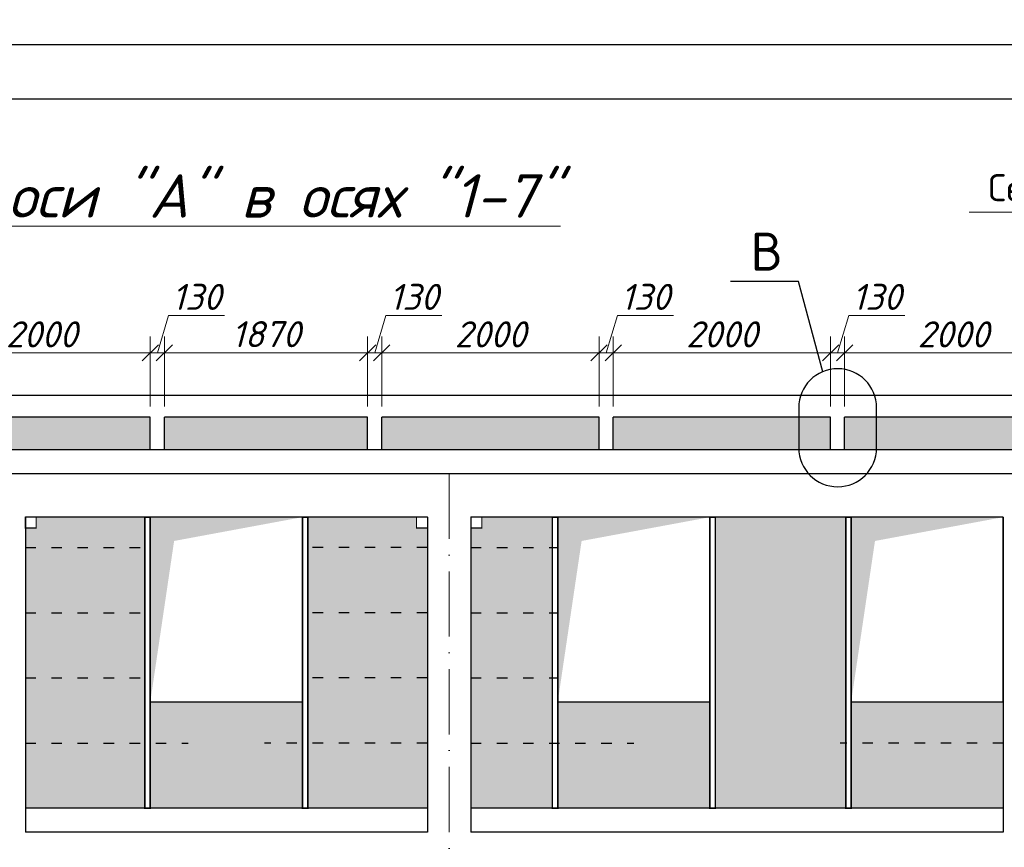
# Model space of a CAD drawing. Header units: millimetres. Extents: x 363306 to 7757304, y 1022887 to 1207196.
# Tile 229 of 256: x 1119197 to 1128258, y 1081284 to 1088906. Entities that reach past the tile are written whole.
import ezdxf

# ---------------------------------------------------------------- set-up
doc = ezdxf.new("R2010")
doc.units = ezdxf.units.MM
doc.linetypes.add('ACAD_ISO03W100', pattern=[30, 12, -18])
doc.linetypes.add('ACAD_ISO10W100', pattern=[18, 12, -3, 0, -3])
doc.layers.add('.', color=7, linetype='Continuous', lineweight=15)
doc.layers.add('окна', color=144, linetype='Continuous', lineweight=13)
doc.layers.add('0 @ 100', color=7, linetype='Continuous')
doc.layers.add('O3SAD', color=1, linetype='Continuous')
doc.styles.add('Arial', font='arial.ttf')
doc.styles.add('iso', font='isocpeur.TTF')
doc.styles.get("Standard").update_dxf_attribs({"font": 'isocpeui.ttf'})
doc.styles.add('ГОСТ 2.304', font='isocpeui.ttf')
doc.dimstyles.new('Санжар', dxfattribs={"dimtxt": 240, "dimasz": 200, "dimexe": 200, "dimexo": 200, "dimgap": 50, "dimtad": 1, "dimdec": 0, "dimtxsty": 'Standard', "dimblk": 'OBLIQUE', "dimcen": 2.5, "dimdle": 200, "dimclrd": 152, "dimclre": 152, "dimclrt": 152, "dimadec": 0, "dimazin": 0, "dimtfac": 1, "dimtdec": 0, "dimtmove": 0, "dimatfit": 3, "dimldrblk": 'OBLIQUE', "dimfxl": 0, "dimlwd": 0, "dimlwe": 0, "dimarcsym": 0})

# ---------------------------------------------------------------- blocks, each defined once
blk = doc.blocks.new('_Oblique')
at = {"color": 0, "linetype": 'ByBlock', "lineweight": -2}
blk.add_line((-0.5, -0.5), (0.5, 0.5), dxfattribs=at)
blk = doc.blocks.new('*D924')
at = {"lineweight": 0, "transparency": 16777216}
for p, q in [((1118399, 1085344.9), (1118399, 1085988.3)), ((1120399, 1085344.9), (1120399, 1085988.3)), ((1118249, 1085838.3), (1120549, 1085838.3))]:
    blk.add_line(p, q, dxfattribs=at)
at = {"layer": 'Defpoints', "color": 0, "lineweight": 25, "transparency": 16777216}
for p in [(1120399, 1085838.3), (1118399, 1085244.9, 0), (1120399, 1085244.9, 0)]:
    blk.add_point(p, dxfattribs=at)
at = {"lineweight": 0, "transparency": 16777216, "xscale": 150, "yscale": 150, "zscale": 150, "rotation": 180}
blk.add_blockref('_Oblique', (1118399, 1085838.3), dxfattribs=at)
at = {"lineweight": 0, "transparency": 16777216, "xscale": 150, "yscale": 150, "zscale": 150}
blk.add_blockref('_Oblique', (1120399, 1085838.3), dxfattribs=at)
at = {"lineweight": 30, "transparency": 16777216, "insert": (1119399, 1086008.3), "char_height": 240, "attachment_point": 5, "bg_fill": 3, "box_fill_scale": 1.1, "bg_fill_color": 256, "bg_fill_true_color": 13158600, "bg_fill_transparency": 0}
blk.add_mtext('2000', dxfattribs=at)
blk = doc.blocks.new('*D925')
at = {"lineweight": 0, "transparency": 16777216}
for p, q in [((1120464, 1085838.3), (1120567.5, 1086183.3)), ((1120567.5, 1086183.3), (1121083.1, 1086183.3)), ((1120399, 1085344.9), (1120399, 1085988.3)), ((1120529, 1085344.9), (1120529, 1085988.3)), ((1120249, 1085838.3), (1120679, 1085838.3))]:
    blk.add_line(p, q, dxfattribs=at)
at = {"layer": 'Defpoints', "color": 0, "lineweight": 25, "transparency": 16777216}
for p in [(1120529, 1085838.3), (1120399, 1085244.9, 0), (1120529, 1085244.9, 0)]:
    blk.add_point(p, dxfattribs=at)
at = {"lineweight": 0, "transparency": 16777216, "xscale": 150, "yscale": 150, "zscale": 150, "rotation": 180}
blk.add_blockref('_Oblique', (1120399, 1085838.3), dxfattribs=at)
at = {"lineweight": 0, "transparency": 16777216, "xscale": 150, "yscale": 150, "zscale": 150}
blk.add_blockref('_Oblique', (1120529, 1085838.3), dxfattribs=at)
at = {"lineweight": 30, "transparency": 16777216, "insert": (1120825.3, 1086353.3), "char_height": 240, "attachment_point": 5, "bg_fill": 3, "box_fill_scale": 1.1, "bg_fill_color": 256, "bg_fill_true_color": 13158600, "bg_fill_transparency": 0}
blk.add_mtext('130', dxfattribs=at)
blk = doc.blocks.new('*D926')
at = {"lineweight": 0, "transparency": 16777216}
for p, q in [((1120529, 1085344.9), (1120529, 1085988.3)), ((1122399, 1085344.9), (1122399, 1085988.3)), ((1120379, 1085838.3), (1122549, 1085838.3))]:
    blk.add_line(p, q, dxfattribs=at)
at = {"layer": 'Defpoints', "color": 0, "lineweight": 25, "transparency": 16777216}
for p in [(1122399, 1085838.3), (1120529, 1085244.9, 0), (1122399, 1085244.9, 0)]:
    blk.add_point(p, dxfattribs=at)
at = {"lineweight": 0, "transparency": 16777216, "xscale": 150, "yscale": 150, "zscale": 150, "rotation": 180}
blk.add_blockref('_Oblique', (1120529, 1085838.3), dxfattribs=at)
at = {"lineweight": 0, "transparency": 16777216, "xscale": 150, "yscale": 150, "zscale": 150}
blk.add_blockref('_Oblique', (1122399, 1085838.3), dxfattribs=at)
at = {"lineweight": 30, "transparency": 16777216, "insert": (1121464, 1086009.9), "char_height": 240, "attachment_point": 5, "bg_fill": 3, "box_fill_scale": 1.1, "bg_fill_color": 256, "bg_fill_true_color": 13158600, "bg_fill_transparency": 0}
blk.add_mtext('1870', dxfattribs=at)
blk = doc.blocks.new('*D927')
at = {"lineweight": 0, "transparency": 16777216}
for p, q in [((1122464, 1085838.3), (1122567.5, 1086183.3)), ((1122567.5, 1086183.3), (1123083.1, 1086183.3)), ((1122399, 1085344.9), (1122399, 1085988.3)), ((1122529, 1085344.9), (1122529, 1085988.3)), ((1122249, 1085838.3), (1122679, 1085838.3))]:
    blk.add_line(p, q, dxfattribs=at)
at = {"layer": 'Defpoints', "color": 0, "lineweight": 25, "transparency": 16777216}
for p in [(1122529, 1085838.3), (1122399, 1085244.9, 0), (1122529, 1085244.9, 0)]:
    blk.add_point(p, dxfattribs=at)
at = {"lineweight": 0, "transparency": 16777216, "xscale": 150, "yscale": 150, "zscale": 150, "rotation": 180}
blk.add_blockref('_Oblique', (1122399, 1085838.3), dxfattribs=at)
at = {"lineweight": 0, "transparency": 16777216, "xscale": 150, "yscale": 150, "zscale": 150}
blk.add_blockref('_Oblique', (1122529, 1085838.3), dxfattribs=at)
at = {"lineweight": 30, "transparency": 16777216, "insert": (1122825.3, 1086353.3), "char_height": 240, "attachment_point": 5, "bg_fill": 3, "box_fill_scale": 1.1, "bg_fill_color": 256, "bg_fill_true_color": 13158600, "bg_fill_transparency": 0}
blk.add_mtext('130', dxfattribs=at)
blk = doc.blocks.new('*D928')
at = {"lineweight": 0, "transparency": 16777216}
for p, q in [((1122529, 1085344.9), (1122529, 1085988.3)), ((1124529, 1085344.9), (1124529, 1085988.3)), ((1122379, 1085838.3), (1124679, 1085838.3))]:
    blk.add_line(p, q, dxfattribs=at)
at = {"layer": 'Defpoints', "color": 0, "lineweight": 25, "transparency": 16777216}
for p in [(1124529, 1085838.3), (1122529, 1085244.9, 0), (1124529, 1085244.9, 0)]:
    blk.add_point(p, dxfattribs=at)
at = {"lineweight": 0, "transparency": 16777216, "xscale": 150, "yscale": 150, "zscale": 150, "rotation": 180}
blk.add_blockref('_Oblique', (1122529, 1085838.3), dxfattribs=at)
at = {"lineweight": 0, "transparency": 16777216, "xscale": 150, "yscale": 150, "zscale": 150}
blk.add_blockref('_Oblique', (1124529, 1085838.3), dxfattribs=at)
at = {"lineweight": 30, "transparency": 16777216, "insert": (1123529, 1086008.3), "char_height": 240, "attachment_point": 5, "bg_fill": 3, "box_fill_scale": 1.1, "bg_fill_color": 256, "bg_fill_true_color": 13158600, "bg_fill_transparency": 0}
blk.add_mtext('2000', dxfattribs=at)
blk = doc.blocks.new('*D929')
at = {"lineweight": 0, "transparency": 16777216}
for p, q in [((1124594, 1085838.3), (1124697.5, 1086183.3)), ((1124697.5, 1086183.3), (1125213.1, 1086183.3)), ((1124529, 1085344.9), (1124529, 1085988.3)), ((1124659, 1085344.9), (1124659, 1085988.3)), ((1124379, 1085838.3), (1124809, 1085838.3))]:
    blk.add_line(p, q, dxfattribs=at)
at = {"layer": 'Defpoints', "color": 0, "lineweight": 25, "transparency": 16777216}
for p in [(1124659, 1085838.3), (1124529, 1085244.9, 0), (1124659, 1085244.9, 0)]:
    blk.add_point(p, dxfattribs=at)
at = {"lineweight": 0, "transparency": 16777216, "xscale": 150, "yscale": 150, "zscale": 150, "rotation": 180}
blk.add_blockref('_Oblique', (1124529, 1085838.3), dxfattribs=at)
at = {"lineweight": 0, "transparency": 16777216, "xscale": 150, "yscale": 150, "zscale": 150}
blk.add_blockref('_Oblique', (1124659, 1085838.3), dxfattribs=at)
at = {"lineweight": 30, "transparency": 16777216, "insert": (1124955.3, 1086353.3), "char_height": 240, "attachment_point": 5, "bg_fill": 3, "box_fill_scale": 1.1, "bg_fill_color": 256, "bg_fill_true_color": 13158600, "bg_fill_transparency": 0}
blk.add_mtext('130', dxfattribs=at)
blk = doc.blocks.new('*D930')
at = {"lineweight": 0, "transparency": 16777216}
for p, q in [((1124659, 1085344.9), (1124659, 1085988.3)), ((1126659, 1085344.9), (1126659, 1085988.3)), ((1124509, 1085838.3), (1126809, 1085838.3))]:
    blk.add_line(p, q, dxfattribs=at)
at = {"layer": 'Defpoints', "color": 0, "lineweight": 25, "transparency": 16777216}
for p in [(1126659, 1085838.3), (1124659, 1085244.9, 0), (1126659, 1085244.9, 0)]:
    blk.add_point(p, dxfattribs=at)
at = {"lineweight": 0, "transparency": 16777216, "xscale": 150, "yscale": 150, "zscale": 150, "rotation": 180}
blk.add_blockref('_Oblique', (1124659, 1085838.3), dxfattribs=at)
at = {"lineweight": 0, "transparency": 16777216, "xscale": 150, "yscale": 150, "zscale": 150}
blk.add_blockref('_Oblique', (1126659, 1085838.3), dxfattribs=at)
at = {"lineweight": 30, "transparency": 16777216, "insert": (1125659, 1086008.3), "char_height": 240, "attachment_point": 5, "bg_fill": 3, "box_fill_scale": 1.1, "bg_fill_color": 256, "bg_fill_true_color": 13158600, "bg_fill_transparency": 0}
blk.add_mtext('2000', dxfattribs=at)
blk = doc.blocks.new('*D931')
at = {"lineweight": 0, "transparency": 16777216}
for p, q in [((1126724, 1085838.3), (1126827.5, 1086183.3)), ((1126827.5, 1086183.3), (1127343.1, 1086183.3)), ((1126659, 1085344.9), (1126659, 1085988.3)), ((1126789, 1085344.9), (1126789, 1085988.3)), ((1126509, 1085838.3), (1126939, 1085838.3))]:
    blk.add_line(p, q, dxfattribs=at)
at = {"layer": 'Defpoints', "color": 0, "lineweight": 25, "transparency": 16777216}
for p in [(1126789, 1085838.3), (1126659, 1085244.9, 0), (1126789, 1085244.9, 0)]:
    blk.add_point(p, dxfattribs=at)
at = {"lineweight": 0, "transparency": 16777216, "xscale": 150, "yscale": 150, "zscale": 150, "rotation": 180}
blk.add_blockref('_Oblique', (1126659, 1085838.3), dxfattribs=at)
at = {"lineweight": 0, "transparency": 16777216, "xscale": 150, "yscale": 150, "zscale": 150}
blk.add_blockref('_Oblique', (1126789, 1085838.3), dxfattribs=at)
at = {"lineweight": 30, "transparency": 16777216, "insert": (1127085.3, 1086353.3), "char_height": 240, "attachment_point": 5, "bg_fill": 3, "box_fill_scale": 1.1, "bg_fill_color": 256, "bg_fill_true_color": 13158600, "bg_fill_transparency": 0}
blk.add_mtext('130', dxfattribs=at)
blk = doc.blocks.new('*D932')
at = {"lineweight": 0, "transparency": 16777216}
for p, q in [((1126789, 1085344.9), (1126789, 1085988.3)), ((1128789, 1085344.9), (1128789, 1085988.3)), ((1126639, 1085838.3), (1128939, 1085838.3))]:
    blk.add_line(p, q, dxfattribs=at)
at = {"layer": 'Defpoints', "color": 0, "lineweight": 25, "transparency": 16777216}
for p in [(1128789, 1085838.3), (1126789, 1085244.9, 0), (1128789, 1085244.9, 0)]:
    blk.add_point(p, dxfattribs=at)
at = {"lineweight": 0, "transparency": 16777216, "xscale": 150, "yscale": 150, "zscale": 150, "rotation": 180}
blk.add_blockref('_Oblique', (1126789, 1085838.3), dxfattribs=at)
at = {"lineweight": 0, "transparency": 16777216, "xscale": 150, "yscale": 150, "zscale": 150}
blk.add_blockref('_Oblique', (1128789, 1085838.3), dxfattribs=at)
at = {"lineweight": 30, "transparency": 16777216, "insert": (1127789, 1086008.3), "char_height": 240, "attachment_point": 5, "bg_fill": 3, "box_fill_scale": 1.1, "bg_fill_color": 256, "bg_fill_true_color": 13158600, "bg_fill_transparency": 0}
blk.add_mtext('2000', dxfattribs=at)

msp = doc.modelspace()

# ---------------------------------------------------------------- hatches: boundary and pattern name
at = {"layer": '.', "lineweight": 0, "true_color": 0xcd6928}
h = msp.add_hatch(dxfattribs=at)
h.set_pattern_fill('AR-B816C', color=32, scale=1.6)
h.set_pattern_definition([(0, (-33420.98, -65419.9), (325.12, 325.12), [635, -15.24]), (0, (-33746.1, -65404.66), (325.12, 325.12), [635, -15.24]), (90, (-33420.98, -65419.9), (-325.12, 325.12), [-340.36, 309.88]), (90, (-33436.22, -65419.9), (-325.12, 325.12), [-340.36, 309.88])])
h.paths.add_polyline_path([(1132348.97, 1084224.876), (1132248.97, 1084224.876), (1132248.97, 1084324.876), (1131398.992, 1084324.876), (1131398.992, 1081644.876), (1132348.97, 1081644.876)])
h.paths.add_polyline_path([(1131348.992, 1082624.876), (1129948.992, 1082624.876), (1129948.992, 1081644.876), (1131348.992, 1081644.876)])
h.paths.add_polyline_path([(1129898.992, 1084324.876), (1128748.97, 1084324.876), (1128748.97, 1084224.876), (1128648.97, 1084224.876), (1128648.97, 1081644.876), (1129898.992, 1081644.876)])
h.paths.add_polyline_path([(1129898.992, 1081024.876), (1128748.97, 1081024.876), (1128748.97, 1080924.876), (1128648.97, 1080924.876), (1128648.97, 1078344.876), (1129898.992, 1078344.876)])
h.paths.add_polyline_path([(1131348.992, 1079324.876), (1129948.992, 1079324.876), (1129948.992, 1078344.876), (1131348.992, 1078344.876)])
h.paths.add_polyline_path([(1132348.97, 1080924.876), (1132248.97, 1080924.876), (1132248.97, 1081024.876), (1131398.992, 1081024.876), (1131398.992, 1078344.876), (1132348.97, 1078344.876)])
h.paths.add_polyline_path([(1132348.97, 1077724.876), (1131398.949, 1077724.876), (1131398.949, 1075124.876), (1132348.97, 1075124.876)])
h.paths.add_polyline_path([(1131348.949, 1076024.876), (1129948.949, 1076024.876), (1129948.949, 1075124.876), (1131348.949, 1075124.876)])
h.paths.add_polyline_path([(1129898.949, 1077724.876), (1128648.97, 1077724.876), (1128648.97, 1075124.876), (1129898.949, 1075124.876)])
h.paths.add_polyline_path([(1128248.97, 1076024.876), (1126848.949, 1076024.876), (1126848.949, 1075124.876), (1128248.97, 1075124.876)])
h.paths.add_polyline_path([(1126798.949, 1077724.876), (1125598.949, 1077724.876), (1125598.949, 1075124.876), (1126798.949, 1075124.876)])
h.paths.add_polyline_path([(1125548.949, 1076024.876), (1124148.949, 1076024.876), (1124148.949, 1075124.876), (1125548.949, 1075124.876)])
h.paths.add_polyline_path([(1124098.949, 1077724.876), (1123448.97, 1077724.876), (1123448.97, 1077624.876), (1123348.97, 1077624.876), (1123348.97, 1075124.876), (1124098.949, 1075124.876)])
h.paths.add_polyline_path([(1128248.97, 1079324.876), (1126848.992, 1079324.876), (1126848.992, 1078344.876), (1128248.97, 1078344.876)])
h.paths.add_polyline_path([(1126798.992, 1081024.876), (1125598.992, 1081024.876), (1125598.992, 1078344.876), (1126798.992, 1078344.876)])
h.paths.add_polyline_path([(1125548.992, 1079324.876), (1124148.992, 1079324.876), (1124148.992, 1078344.876), (1125548.992, 1078344.876)])
h.paths.add_polyline_path([(1124098.992, 1081024.876), (1123448.97, 1081024.876), (1123448.97, 1080924.876), (1123348.97, 1080924.876), (1123348.97, 1078344.876), (1124098.992, 1078344.876)])
h.paths.add_polyline_path([(1124098.992, 1084324.876), (1123448.97, 1084324.876), (1123448.97, 1084224.876), (1123348.97, 1084224.876), (1123348.97, 1081644.876), (1124098.992, 1081644.876)])
h.paths.add_polyline_path([(1125548.992, 1082624.876), (1124148.992, 1082624.876), (1124148.992, 1081644.876), (1125548.992, 1081644.876)])
h.paths.add_polyline_path([(1126798.992, 1084324.876), (1125598.992, 1084324.876), (1125598.992, 1081644.876), (1126798.992, 1081644.876)])
h.paths.add_polyline_path([(1128248.97, 1082624.876), (1126848.992, 1082624.876), (1126848.992, 1081644.876), (1128248.97, 1081644.876)])
h.paths.add_polyline_path([(1122948.97, 1084224.876), (1122848.97, 1084224.876), (1122848.97, 1084324.876), (1121848.992, 1084324.876), (1121848.992, 1081644.876), (1122948.97, 1081644.876)])
h.paths.add_polyline_path([(1121798.992, 1082624.876), (1120398.992, 1082624.876), (1120398.992, 1081644.876), (1121798.992, 1081644.876)])
h.paths.add_polyline_path([(1120348.992, 1084324.876), (1119349.013, 1084324.876), (1119349.013, 1084224.876), (1119248.97, 1084224.876), (1119248.97, 1081644.876), (1120348.992, 1081644.876)])
h.paths.add_polyline_path([(1120348.992, 1081024.876), (1119349.013, 1081024.876), (1119349.013, 1080924.876), (1119248.97, 1080924.876), (1119248.97, 1078344.876), (1120348.992, 1078344.876)])
h.paths.add_polyline_path([(1121798.992, 1079324.876), (1120398.992, 1079324.876), (1120398.992, 1078344.876), (1121798.992, 1078344.876)])
h.paths.add_polyline_path([(1122948.97, 1080924.876), (1122848.97, 1080924.876), (1122848.97, 1081024.876), (1121848.992, 1081024.876), (1121848.992, 1078344.876), (1122948.97, 1078344.876)])
h.paths.add_polyline_path([(1118848.97, 1077624.876), (1118748.97, 1077624.876), (1118748.97, 1077724.876), (1118098.949, 1077724.876), (1118098.949, 1075124.876), (1118848.97, 1075124.876)])
h.paths.add_polyline_path([(1118048.949, 1076024.876), (1116648.949, 1076024.876), (1116648.949, 1075124.876), (1118048.949, 1075124.876)])
h.paths.add_polyline_path([(1116598.949, 1077724.876), (1115948.97, 1077724.876), (1115948.97, 1077624.876), (1115848.97, 1077624.876), (1115848.97, 1075124.876), (1116598.949, 1075124.876)])
h.paths.add_polyline_path([(1118848.97, 1080924.876), (1118748.97, 1080924.876), (1118748.97, 1081024.876), (1118098.992, 1081024.876), (1118098.992, 1078344.876), (1118848.97, 1078344.876)])
h.paths.add_polyline_path([(1118048.992, 1079324.876), (1116648.992, 1079324.876), (1116648.992, 1078344.876), (1118048.992, 1078344.876)])
h.paths.add_polyline_path([(1116598.992, 1078944.876), (1115848.97, 1078944.876), (1115848.97, 1078344.876), (1116598.992, 1078344.876)])
h.paths.add_polyline_path([(1116598.992, 1081024.876), (1115948.97, 1081024.876), (1115948.97, 1080924.876), (1115848.97, 1080924.876), (1115848.97, 1078944.876), (1116598.992, 1078944.876)])
h.paths.add_polyline_path([(1116598.992, 1082244.876), (1115848.97, 1082244.876), (1115848.97, 1081644.876), (1116598.992, 1081644.876)])
h.paths.add_polyline_path([(1118048.992, 1082624.876), (1116648.992, 1082624.876), (1116648.992, 1081644.876), (1118048.992, 1081644.876)])
h.paths.add_polyline_path([(1118848.97, 1084224.876), (1118748.97, 1084224.876), (1118748.97, 1084324.876), (1118098.992, 1084324.876), (1118098.992, 1081644.876), (1118848.97, 1081644.876)])
h.paths.add_polyline_path([(1116598.992, 1084324.876), (1115948.97, 1084324.876), (1115948.97, 1084224.876), (1115848.97, 1084224.876), (1115848.97, 1082244.876), (1116598.992, 1082244.876)])
h.paths.add_polyline_path([(1115448.97, 1084224.876), (1115348.97, 1084224.876), (1115348.97, 1084324.876), (1115198.992, 1084324.876), (1115198.992, 1081644.876), (1115448.97, 1081644.876)])
h.paths.add_polyline_path([(1115148.992, 1082624.876), (1113748.992, 1082624.876), (1113748.992, 1081644.876), (1115148.992, 1081644.876)])
h.paths.add_polyline_path([(1113698.992, 1084324.876), (1112299.013, 1084324.876), (1112299.013, 1081644.876), (1113698.992, 1081644.876)])
h.paths.add_polyline_path([(1112249.013, 1082624.876), (1110849.013, 1082624.876), (1110849.013, 1081644.876), (1112249.013, 1081644.876)])
h.paths.add_polyline_path([(1110799.013, 1084324.876), (1109948.97, 1084324.876), (1109948.97, 1084224.876), (1109848.97, 1084224.876), (1109848.97, 1081644.876), (1110799.013, 1081644.876)])
h.paths.add_polyline_path([(1110799.013, 1081024.876), (1109948.97, 1081024.876), (1109948.97, 1080924.876), (1109848.97, 1080924.876), (1109848.97, 1078344.876), (1110799.013, 1078344.876)])
h.paths.add_polyline_path([(1112249.013, 1079324.876), (1110849.013, 1079324.876), (1110849.013, 1078344.876), (1112249.013, 1078344.876)])
h.paths.add_polyline_path([(1113698.992, 1081024.876), (1112299.013, 1081024.876), (1112299.013, 1078344.876), (1113698.992, 1078344.876)])
h.paths.add_polyline_path([(1115148.992, 1079324.876), (1113748.992, 1079324.876), (1113748.992, 1078344.876), (1115148.992, 1078344.876)])
h.paths.add_polyline_path([(1115448.97, 1080924.876), (1115348.97, 1080924.876), (1115348.97, 1081024.876), (1115198.992, 1081024.876), (1115198.992, 1078344.876), (1115448.97, 1078344.876)])
h.paths.add_polyline_path([(1115448.97, 1077624.876), (1115348.97, 1077624.876), (1115348.97, 1077724.876), (1115198.949, 1077724.876), (1115198.949, 1075124.876), (1115448.97, 1075124.876)])
h.paths.add_polyline_path([(1115148.949, 1076024.887), (1113748.949, 1076024.887), (1113748.949, 1075124.876), (1115148.949, 1075124.876)])
h.paths.add_polyline_path([(1113698.949, 1077724.876), (1112298.97, 1077724.876), (1112298.97, 1075124.876), (1113698.949, 1075124.876)])
h.paths.add_polyline_path([(1112248.97, 1076024.876), (1110848.97, 1076024.876), (1110848.97, 1075124.876), (1112248.97, 1075124.876)])
h.paths.add_polyline_path([(1110798.97, 1077724.876), (1109948.97, 1077724.876), (1109948.97, 1077624.876), (1109848.97, 1077624.876), (1109848.97, 1075124.876), (1110798.97, 1075124.876)])
h.paths.add_polyline_path([(1109448.97, 1076444.876), (1106448.97, 1076444.876), (1106448.97, 1075124.876), (1109448.97, 1075124.876)])
h.paths.add_polyline_path([(1109448.97, 1077624.876), (1109348.97, 1077624.876), (1109348.97, 1077724.876), (1106548.97, 1077724.876), (1106548.97, 1077624.876), (1106448.97, 1077624.876), (1106448.97, 1076744.876), (1109448.97, 1076744.876)])
h.paths.add_polyline_path([(1109448.97, 1079744.876), (1108698.97, 1079744.876), (1108698.97, 1078344.876), (1109448.97, 1078344.876)])
h.paths.add_polyline_path([(1109448.97, 1080924.876), (1109348.97, 1080924.876), (1109348.97, 1081024.876), (1108698.97, 1081024.876), (1108698.97, 1080044.876), (1109448.97, 1080044.876)])
h.paths.add_polyline_path([(1108648.97, 1081024.876), (1107248.97, 1081024.876), (1107248.97, 1080044.876), (1108648.97, 1080044.876)])
h.paths.add_polyline_path([(1107198.97, 1081024.876), (1106548.97, 1081024.876), (1106548.97, 1080924.876), (1106448.97, 1080924.876), (1106448.97, 1080044.876), (1107198.97, 1080044.876)])
h.paths.add_polyline_path([(1107198.97, 1079744.876), (1106448.97, 1079744.876), (1106448.97, 1078344.876), (1107198.97, 1078344.876)])
h.paths.add_polyline_path([(1109448.97, 1084224.876), (1109348.97, 1084224.876), (1109348.97, 1084324.876), (1108698.97, 1084324.876), (1108698.97, 1083094.876), (1108898.97, 1083094.876), (1108898.97, 1083044.876), (1108698.97, 1083044.876), (1108698.97, 1081644.876), (1109448.97, 1081644.876)])
h.paths.add_polyline_path([(1108648.97, 1084324.876), (1107248.97, 1084324.876), (1107248.97, 1083094.876), (1108648.97, 1083094.876)])
h.paths.add_polyline_path([(1107198.97, 1084324.876), (1106548.97, 1084324.876), (1106548.97, 1084224.876), (1106448.97, 1084224.876), (1106448.97, 1081644.876), (1107198.97, 1081644.876), (1107198.97, 1083044.876), (1106998.97, 1083044.876), (1106998.97, 1083094.876), (1107198.97, 1083094.876)])

# ---------------------------------------------------------------- linework, layer by layer
at = {"lineweight": 30, "ltscale": 100}
for p, q in [((1132748.97, 1085444.876), (1106048.97, 1085444.876)), ((1120398.97, 1085244.876), (1118398.97, 1085244.876)), ((1122398.97, 1085244.876), (1120528.97, 1085244.876)), ((1124528.97, 1085244.876), (1122528.97, 1085244.876)), ((1126658.97, 1085244.876), (1124658.97, 1085244.876)), ((1128788.97, 1085244.876), (1126788.97, 1085244.876)), ((1132748.97, 1084944.876), (1106048.97, 1084944.876)), ((1132748.97, 1084724.876), (1106048.97, 1084724.876)), ((1119248.97, 1084324.876), (1119248.97, 1081424.876)), ((1122948.97, 1084324.876), (1119248.97, 1084324.876)), ((1122948.97, 1084324.876), (1122948.97, 1081424.876)), ((1123348.97, 1084324.876), (1123348.97, 1081424.876)), ((1128248.97, 1084324.876), (1123348.97, 1084324.876)), ((1128248.97, 1084324.876), (1128248.97, 1081424.876)), ((1122948.97, 1081644.876), (1119248.97, 1081644.876)), ((1128248.97, 1081644.876), (1123348.97, 1081644.876)), ((1122948.97, 1081424.876), (1119248.97, 1081424.876)), ((1128248.97, 1081424.876), (1123348.97, 1081424.876))]:
    msp.add_line(p, q, dxfattribs=at)
at = {"color": 18, "lineweight": 30, "true_color": 0x000000}
for p, q in [((1120398.97, 1084944.876), (1120398.97, 1085244.876)), ((1120528.97, 1084944.876), (1120528.97, 1085244.876)), ((1122398.97, 1084944.876), (1122398.97, 1085244.876)), ((1122528.97, 1084944.876), (1122528.97, 1085244.876)), ((1124528.97, 1084944.876), (1124528.97, 1085244.876)), ((1124658.97, 1084944.876), (1124658.97, 1085244.876)), ((1126658.97, 1084944.876), (1126658.97, 1085244.876)), ((1126788.97, 1084944.876), (1126788.97, 1085244.876))]:
    msp.add_line(p, q, dxfattribs=at)
at = {"color": 1, "linetype": 'ACAD_ISO10W100', "lineweight": 9, "ltscale": 50}
msp.add_line((1123148.97, 1084724.876), (1123148.97, 1073329.861), dxfattribs=at)
at = {"color": 5, "linetype": 'ACAD_ISO03W100', "lineweight": 30, "ltscale": 8}
for p, q in [((1119248.97, 1084044.876), (1120398.992, 1084044.876)), ((1122948.97, 1084044.876), (1121798.992, 1084044.876)), ((1123348.97, 1084044.876), (1124148.992, 1084044.876)), ((1119248.97, 1083444.876), (1120398.992, 1083444.876)), ((1122948.97, 1083444.876), (1121798.992, 1083444.876)), ((1123348.97, 1083444.876), (1124148.992, 1083444.876)), ((1119248.97, 1082844.876), (1120398.992, 1082844.876)), ((1122948.97, 1082844.876), (1121798.992, 1082844.876)), ((1123348.97, 1082844.876), (1124148.992, 1082844.876)), ((1119248.97, 1082244.876), (1120748.97, 1082244.876)), ((1122948.97, 1082244.876), (1121448.97, 1082244.876)), ((1123348.97, 1082244.876), (1124848.97, 1082244.876)), ((1128248.97, 1082244.872), (1126748.97, 1082244.872))]:
    msp.add_line(p, q, dxfattribs=at)
at = {"color": 1, "lineweight": 0, "ltscale": 100}
msp.add_lwpolyline([(1132040.151, 1087134.002), (1127934.658, 1087134.002)], dxfattribs=at)
at = {"lineweight": 25, "ltscale": 100}
msp.add_lwpolyline([(1126364.037, 1086495.084), (1125737.901, 1086495.084)], dxfattribs=at)
at = {"color": 116, "lineweight": 18, "true_color": 0x136734, "const_width": 10}
for points in [[(1119349.013, 1084324.876), (1119249.013, 1084324.876), (1119249.013, 1084224.876), (1119349.013, 1084224.876)], [(1122848.97, 1084324.876), (1122948.97, 1084324.876), (1122948.97, 1084224.876), (1122848.97, 1084224.876)], [(1123448.97, 1084324.876), (1123348.97, 1084324.876), (1123348.97, 1084224.876), (1123448.97, 1084224.876)]]:
    msp.add_lwpolyline(points, close=True, dxfattribs=at)
at = {"color": 4, "lineweight": 0, "const_width": 15}
for points in [[(1120348.992, 1084324.876), (1120398.992, 1084324.876), (1120398.992, 1081644.876), (1120348.992, 1081644.876)], [(1121848.992, 1084324.876), (1121798.992, 1084324.876), (1121798.992, 1081644.876), (1121848.992, 1081644.876)], [(1124098.992, 1084324.876), (1124148.992, 1084324.876), (1124148.992, 1081644.876), (1124098.992, 1081644.876)], [(1125598.992, 1084324.876), (1125548.992, 1084324.876), (1125548.992, 1081644.876), (1125598.992, 1081644.876)], [(1126798.992, 1084324.876), (1126848.992, 1084324.876), (1126848.992, 1081644.876), (1126798.992, 1081644.876)]]:
    msp.add_lwpolyline(points, close=True, dxfattribs=at)
at = {"color": 18, "lineweight": 30, "true_color": 0x000000}
for points in [[(1120398.992, 1082624.876), (1121798.992, 1082624.876), (1121798.992, 1084324.876), (1120398.992, 1084324.876)], [(1124148.992, 1082624.876), (1125548.992, 1082624.876), (1125548.992, 1084324.876), (1124148.992, 1084324.876)], [(1126848.992, 1082624.876), (1128248.992, 1082624.876), (1128248.992, 1084324.876), (1126848.992, 1084324.876)]]:
    msp.add_lwpolyline(points, close=True, dxfattribs=at)
for points in [[(1120398.992, 1082624.876), (1120398.992, 1084324.876), (1120618.195, 1084105.673), (1121798.992, 1084324.876)], [(1124148.992, 1082624.876), (1124148.992, 1084324.876), (1124368.195, 1084105.673), (1125548.992, 1084324.876)], [(1126848.992, 1082624.876), (1126848.992, 1084324.876), (1127068.195, 1084105.673), (1128248.992, 1084324.876)]]:
    msp.add_solid(points, dxfattribs=at)

# ---------------------------------------------------------------- texts
at = {"color": 116, "lineweight": 0, "true_color": 0x136734, "insert": (883892.483, 1087785.858), "char_height": 500, "width": 18765.00851, "attachment_point": 1, "style": 'Arial'}
msp.add_mtext('\\pi1602.2;{\\fISOCPEUR|b0|i1|c204|p34;\\L\\C256;\\c0;План ленточного фундамента для перегородки }', dxfattribs=at)
at = {"color": 18, "lineweight": 0, "true_color": 0x000000, "insert": (1114205.197, 1087483.323), "char_height": 400, "width": 15937.26427, "attachment_point": 1}
msp.add_mtext('{\\LРазвертка стен по оси "A" в осях "1-7"}', dxfattribs=at)
at = {"lineweight": 0, "ltscale": 100, "insert": (1128109.658, 1087484.002), "char_height": 250, "width": 3625, "attachment_point": 1}
msp.add_mtext('\\fISOCPEUR|b0|i0|c0|p34;\\W1.0000000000;\\T1.0000000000;\\o\\lСетка кладочный Сг-1 ', dxfattribs=at)
at = {"lineweight": 25, "ltscale": 100, "insert": (1125922.901, 1086945.084), "char_height": 350, "width": 455, "attachment_point": 1}
msp.add_mtext('{\\fISOCPEUR|b0|i0|c204|p34;В}', dxfattribs=at)
at = {"lineweight": 9, "char_height": 400, "width": 9717.00309, "attachment_point": 1, "style": 'iso'}
for insert in [(954613.151, 1083015.009), (999613.151, 1083015.009), (1044613.151, 1083015.009)]:
    msp.add_mtext('\\pi1764.372;{\\fISOCPEUR|b0|i1|c204|p34;Примерных вид для\\P\\pi488.236;стена монтажа (Газоблок)}', dxfattribs=dict(at, insert=insert))
at = {"layer": '0 @ 100', "color": 7, "insert": (761996.908, 1075986.433), "char_height": 318.940213, "width": 19697.5359, "attachment_point": 4, "style": 'ГОСТ 2.304'}
msp.add_mtext('\\pi5457.36288;{\\fISOCPEUR|b1|i1|c204|p34;Характеристика участка строительства:\\P\\pi0;\\P}Расчетная зимняя температура воздух 15 °С.\\PСкоростной напор ветра   - 38кг/м2.\\PВес снегового покрова    - 50кг/м2.\\PКлассификация зданий по функциональной пожарной опасности - Ф 4.1 \\PКоэффициент надежности по назначению - 0.95\\P\\P^IПроектом разработано подъёмник для мало мобильных граждан населения грузоподъемностью 250 кг. скоростью 0,25 см/с. Двери шахт подъёмника противопожарные с пределом огнестойкости El 30. Подъёмники оборудованы кабинами габаритами 1500х1500 мм, ширина дверей кабины обеспечивает проезд инвалидной коляски. Для экстренных случаев подъёмник оснащен дополнительным аккумулятором и механическим спуском для безопасного спуска пассажира в нулевую отметку. Так же в дверях подъёмника установлены замки датчики которые открываются с ключевыми картами, чтобы открыть двери подъёмника.\\P^IС внешней и внутренней стороны наружных стен предусмотрено обшивка из аквапанелей толщиной 12,5мм с утеплением из минераловатной ваты на кварцевой основе, А =0,040 Вт/мС, толщиной 100мм. (по теплотехническому расчету). Наружная отделка из органическое стекло.\\P^IПодрядчик обязан предоставить заказчику сертификаты соответствия и пожарной безопасности на фасадную систему и все применяемые в данной системе материалы и изделия.\\PКонструкции, изделия и материалы применены по действующим стандартам, ТУ, сертификатам. На путях эвакуации используются отделочные материалы, соответствующие требованиям п. 5.25 ШНК 2.01.02-04.\\PОтделка стен с внутренней стороны окраска водоэмульсионными красками светлых тонов. Во внутренней и наружной отделке использованы современные отделочные материалы используемые на территории Республики Узбекистан.\\P^IКрыша - скатная из металлических профилированных листов с полимерными покрытиями с обеих сторон толщ.0,55мм по металлическим конструкциям.\\P^IПо периметру наружных стен устраивается бетонная отмостка. Бетон кл.В 7,5 шириной 1000 мм, толщиной 50 мм по гравийному основанию толщиной 100 мм -150 мм.\\P^IВсе строительно-монтажные работы вести согласно указаний соответствующих строительных норм и проекта производства работ (П.П.Р.) на основании ШНК 3.01.01 - 03 и КМК 3.01.02 - 00.', dxfattribs=at)

# ---------------------------------------------------------------- next in the draw order: dimensions: what is measured, and where the dimension line sits
at = {"color": 18, "lineweight": 30, "true_color": 0x000000}
dim = msp.add_linear_dim(base=(1120398.97, 1085838.328, 0), p1=(1118398.97, 1085244.876), p2=(1120398.97, 1085244.876), dimstyle='Санжар', override={"dimasz": 150, "dimexe": 150, "dimexo": 100, "dimdle": 150, "dimclrd": 256, "dimclre": 256, "dimclrt": 256, "dimtmove": 1, "dimfxl": 0.18, "dimtfill": 1, "dimarcsym": 2}, dxfattribs=at)
dim.commit()
dim.dimension.update_dxf_attribs({"geometry": '*D924', "text_midpoint": (1119398.97, 1086008.328, 0)})

# ---------------------------------------------------------------- next in the draw order: dimensions: what is measured, and where the dimension line sits
dim = msp.add_linear_dim(base=(1120528.97, 1085838.328, 0), p1=(1120398.97, 1085244.876), p2=(1120528.97, 1085244.876), dimstyle='Санжар', override={"dimasz": 150, "dimexe": 150, "dimexo": 100, "dimdle": 150, "dimclrd": 256, "dimclre": 256, "dimclrt": 256, "dimtmove": 1, "dimfxl": 0.18, "dimtfill": 1, "dimarcsym": 2}, dxfattribs=at)
dim.commit()
dim.dimension.update_dxf_attribs({"geometry": '*D925', "text_midpoint": (1120617.47, 1086353.328, 0)})

# ---------------------------------------------------------------- next in the draw order: dimensions: what is measured, and where the dimension line sits
dim = msp.add_linear_dim(base=(1122398.97, 1085838.328, 0), p1=(1120528.97, 1085244.876), p2=(1122398.97, 1085244.876), dimstyle='Санжар', override={"dimasz": 150, "dimexe": 150, "dimexo": 100, "dimdle": 150, "dimclrd": 256, "dimclre": 256, "dimclrt": 256, "dimtmove": 1, "dimfxl": 0.18, "dimtfill": 1, "dimarcsym": 2}, dxfattribs=at)
dim.commit()
dim.dimension.update_dxf_attribs({"geometry": '*D926', "text_midpoint": (1121463.97, 1086009.874, 0)})

# ---------------------------------------------------------------- next in the draw order: dimensions: what is measured, and where the dimension line sits
dim = msp.add_linear_dim(base=(1122528.97, 1085838.328, 0), p1=(1122398.97, 1085244.876), p2=(1122528.97, 1085244.876), dimstyle='Санжар', override={"dimasz": 150, "dimexe": 150, "dimexo": 100, "dimdle": 150, "dimclrd": 256, "dimclre": 256, "dimclrt": 256, "dimtmove": 1, "dimfxl": 0.18, "dimtfill": 1, "dimarcsym": 2}, dxfattribs=at)
dim.commit()
dim.dimension.update_dxf_attribs({"geometry": '*D927', "text_midpoint": (1122617.47, 1086353.328, 0)})

# ---------------------------------------------------------------- next in the draw order: dimensions: what is measured, and where the dimension line sits
dim = msp.add_linear_dim(base=(1124528.97, 1085838.328, 0), p1=(1122528.97, 1085244.876), p2=(1124528.97, 1085244.876), dimstyle='Санжар', override={"dimasz": 150, "dimexe": 150, "dimexo": 100, "dimdle": 150, "dimclrd": 256, "dimclre": 256, "dimclrt": 256, "dimtmove": 1, "dimfxl": 0.18, "dimtfill": 1, "dimarcsym": 2}, dxfattribs=at)
dim.commit()
dim.dimension.update_dxf_attribs({"geometry": '*D928', "text_midpoint": (1123528.97, 1086008.328, 0)})

# ---------------------------------------------------------------- next in the draw order: dimensions: what is measured, and where the dimension line sits
dim = msp.add_linear_dim(base=(1124658.97, 1085838.328, 0), p1=(1124528.97, 1085244.876), p2=(1124658.97, 1085244.876), dimstyle='Санжар', override={"dimasz": 150, "dimexe": 150, "dimexo": 100, "dimdle": 150, "dimclrd": 256, "dimclre": 256, "dimclrt": 256, "dimtmove": 1, "dimfxl": 0.18, "dimtfill": 1, "dimarcsym": 2}, dxfattribs=at)
dim.commit()
dim.dimension.update_dxf_attribs({"geometry": '*D929', "text_midpoint": (1124747.47, 1086353.328, 0)})

# ---------------------------------------------------------------- next in the draw order: dimensions: what is measured, and where the dimension line sits
dim = msp.add_linear_dim(base=(1126658.97, 1085838.328, 0), p1=(1124658.97, 1085244.876), p2=(1126658.97, 1085244.876), dimstyle='Санжар', override={"dimasz": 150, "dimexe": 150, "dimexo": 100, "dimdle": 150, "dimclrd": 256, "dimclre": 256, "dimclrt": 256, "dimtmove": 1, "dimfxl": 0.18, "dimtfill": 1, "dimarcsym": 2}, dxfattribs=at)
dim.commit()
dim.dimension.update_dxf_attribs({"geometry": '*D930', "text_midpoint": (1125658.97, 1086008.328, 0)})

# ---------------------------------------------------------------- next in the draw order: dimensions: what is measured, and where the dimension line sits
dim = msp.add_linear_dim(base=(1126788.97, 1085838.328, 0), p1=(1126658.97, 1085244.876), p2=(1126788.97, 1085244.876), dimstyle='Санжар', override={"dimasz": 150, "dimexe": 150, "dimexo": 100, "dimdle": 150, "dimclrd": 256, "dimclre": 256, "dimclrt": 256, "dimtmove": 1, "dimfxl": 0.18, "dimtfill": 1, "dimarcsym": 2}, dxfattribs=at)
dim.commit()
dim.dimension.update_dxf_attribs({"geometry": '*D931', "text_midpoint": (1126877.47, 1086353.328, 0)})

# ---------------------------------------------------------------- next in the draw order: linework, layer by layer
at = {"lineweight": 25, "ltscale": 100}
msp.add_lwpolyline([(1126586.832, 1085663.603), (1126364.037, 1086495.084)], dxfattribs=at)

# ---------------------------------------------------------------- next in the draw order: dimensions: what is measured, and where the dimension line sits
at = {"color": 18, "lineweight": 30, "true_color": 0x000000}
dim = msp.add_linear_dim(base=(1128788.97, 1085838.328, 0), p1=(1126788.97, 1085244.876), p2=(1128788.97, 1085244.876), dimstyle='Санжар', override={"dimasz": 150, "dimexe": 150, "dimexo": 100, "dimdle": 150, "dimclrd": 256, "dimclre": 256, "dimclrt": 256, "dimtmove": 1, "dimfxl": 0.18, "dimtfill": 1, "dimarcsym": 2}, dxfattribs=at)
dim.commit()
dim.dimension.update_dxf_attribs({"geometry": '*D932', "text_midpoint": (1127788.97, 1086008.328, 0)})

# ---------------------------------------------------------------- next in the draw order: hatches: boundary and pattern name
at = {"layer": 'окна', "lineweight": 0, "true_color": 0xcd6928}
h = msp.add_hatch(dxfattribs=at)
h.set_pattern_fill('AR-B816C', color=32)
h.set_pattern_definition([(0, (2610.27, -65419.9), (203.2, 203.2), [396.875, -9.525]), (0, (2407.07, -65410.38), (203.2, 203.2), [396.875, -9.525]), (90, (2610.27, -65419.9), (-203.2, 203.2), [-212.725, 193.675]), (90, (2600.74, -65419.9), (-203.2, 203.2), [-212.725, 193.675])])
h.paths.add_polyline_path([(1107748.97, 1085244.876), (1106048.97, 1085244.876), (1106048.97, 1084944.876), (1107748.97, 1084944.876)])
h.paths.add_polyline_path([(1109878.97, 1085244.876), (1107878.97, 1085244.876), (1107878.97, 1084944.876), (1109878.97, 1084944.876)])
h.paths.add_polyline_path([(1112008.97, 1085244.876), (1110008.97, 1085244.876), (1110008.97, 1084944.876), (1112008.97, 1084944.876)])
h.paths.add_polyline_path([(1114138.97, 1085244.876), (1112138.97, 1085244.876), (1112138.97, 1084944.876), (1114138.97, 1084944.876)])
h.paths.add_polyline_path([(1116268.97, 1085244.876), (1114268.97, 1085244.876), (1114268.97, 1084944.876), (1116268.97, 1084944.876)])
h.paths.add_polyline_path([(1118268.97, 1085244.876), (1116398.97, 1085244.876), (1116398.97, 1084944.876), (1118268.97, 1084944.876)])
h.paths.add_polyline_path([(1120398.97, 1085244.876), (1118398.97, 1085244.876), (1118398.97, 1084944.876), (1120398.97, 1084944.876)])
h.paths.add_polyline_path([(1122398.97, 1085244.876), (1120528.97, 1085244.876), (1120528.97, 1084944.876), (1122398.97, 1084944.876)])
h.paths.add_polyline_path([(1124528.97, 1085244.876), (1122528.97, 1085244.876), (1122528.97, 1084944.876), (1124528.97, 1084944.876)])
h.paths.add_polyline_path([(1126658.97, 1085244.876), (1124658.97, 1085244.876), (1124658.97, 1084944.876), (1126658.97, 1084944.876)])
h.paths.add_polyline_path([(1128788.97, 1085244.876), (1126788.97, 1085244.876), (1126788.97, 1084944.876), (1128788.97, 1084944.876)])
h.paths.add_polyline_path([(1130918.97, 1085244.876), (1128918.97, 1085244.876), (1128918.97, 1084944.876), (1130918.97, 1084944.876)])
h.paths.add_polyline_path([(1132748.97, 1085244.876), (1131048.97, 1085244.876), (1131048.97, 1084944.876), (1132748.97, 1084944.876)])

# ---------------------------------------------------------------- next in the draw order: linework, layer by layer
at = {"lineweight": 30}
msp.add_lwpolyline([(1102706.348, 1088178.072), (1142206.348, 1088178.072), (1142206.348, 1059478.072), (1102706.348, 1059478.072)], close=True, dxfattribs=at)
at = {"lineweight": 25, "ltscale": 100}
msp.add_lwpolyline([(1127083.269, 1085333.048, 1), (1126366.73, 1085333.048), (1126366.73, 1084962.858, 1), (1127083.269, 1084962.858)], format="xyb", close=True, dxfattribs=at)
at = {"layer": 'O3SAD', "color": 1}
msp.add_lwpolyline([(1100706.348, 1088678.072), (1142706.348, 1088678.072), (1142706.348, 1058978.072), (1100706.348, 1058978.072)], close=True, dxfattribs=at)

doc.saveas('drawing.dxf')
